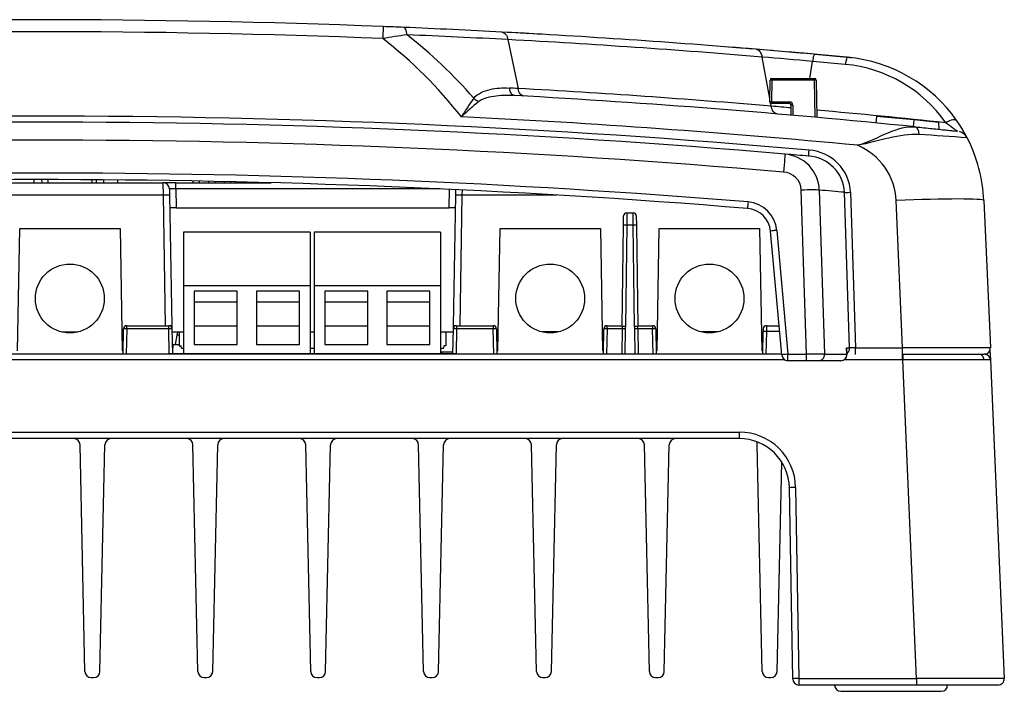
# Paper-space layout 'Layout1' of a CAD drawing. Header units: millimetres. Extents: x 18 to 263, y 21 to 193.
# Tile 2 of 9: x 74 to 113, y 21 to 48. Entities that reach past the tile are written whole.
import ezdxf

# ---------------------------------------------------------------- set-up
doc = ezdxf.new("R2010")
doc.units = ezdxf.units.MM
for name, color, linetype in [('2_POS_SCREWCLAMP', 7, 'Continuous'), ('8_POS_DIP_SWITCH', 7, 'Continuous'), ('Default', 7, 'Continuous'), ('LTST-C930KXKT', 7, 'Continuous'), ('MS-000837', 7, 'Continuous'), ('MS-001590', 7, 'Continuous'), ('MS-001592', 7, 'Continuous'), ('MS-001593', 7, 'Continuous'), ('SAMTEC-FW-10-05-', 7, 'Continuous')]:
    doc.layers.add(name, color=color, linetype=linetype)

# ---------------------------------------------------------------- blocks, each defined once
blk = doc.blocks.new('SE1')
at = {"layer": '2_POS_SCREWCLAMP', "color": 7, "linetype": 'Continuous'}
for p, q in [((85.426, 39.169), (80.384, 39.169)), ((80.384, 39.169), (80.384, 37.035)), ((85.426, 39.169), (85.426, 37.035)), ((90.626, 39.169), (85.584, 39.169)), ((85.584, 39.169), (85.584, 37.035)), ((90.626, 39.169), (90.626, 37.035)), ((85.426, 37.035), (80.384, 37.035)), ((80.384, 37.035), (80.384, 34.315)), ((85.426, 37.035), (85.426, 34.315)), ((90.626, 37.035), (85.584, 37.035)), ((85.584, 37.035), (85.584, 34.315)), ((90.626, 37.035), (90.626, 34.315)), ((82.524, 36.819), (80.81, 36.819)), ((80.81, 36.819), (80.81, 34.698)), ((82.524, 34.698), (82.524, 36.819)), ((85.001, 36.819), (83.286, 36.819)), ((83.286, 36.819), (83.286, 34.698)), ((85.001, 34.698), (85.001, 36.819)), ((87.724, 36.819), (86.01, 36.819)), ((86.01, 36.819), (86.01, 34.698)), ((87.724, 34.698), (87.724, 36.819)), ((90.201, 36.819), (88.486, 36.819)), ((88.486, 36.819), (88.486, 34.698)), ((90.201, 34.698), (90.201, 36.819)), ((82.524, 36.375), (80.81, 36.375)), ((85.001, 36.375), (83.286, 36.375)), ((87.724, 36.375), (86.01, 36.375)), ((90.201, 36.375), (88.486, 36.375)), ((82.524, 35.422), (80.81, 35.422)), ((85.001, 35.422), (83.286, 35.422)), ((87.724, 35.422), (86.01, 35.422)), ((90.201, 35.422), (88.486, 35.422)), ((80.81, 34.698), (82.524, 34.698)), ((83.286, 34.698), (85.001, 34.698)), ((86.01, 34.698), (87.724, 34.698)), ((88.486, 34.698), (90.201, 34.698))]:
    blk.add_line(p, q, dxfattribs=at)
at = {"layer": '8_POS_DIP_SWITCH', "color": 7, "linetype": 'Continuous'}
for p, q in [((80.205, 35.19), (80.205, 34.635)), ((90.835, 35.19), (90.835, 34.635)), ((80.205, 34.635), (80.283, 34.635)), ((80.297, 34.54), (80.283, 34.635)), ((90.758, 34.635), (90.743, 34.54)), ((90.835, 34.635), (90.758, 34.635)), ((80.297, 34.54), (80.384, 34.54)), ((85.426, 34.54), (85.584, 34.54)), ((90.626, 34.54), (90.743, 34.54))]:
    blk.add_line(p, q, dxfattribs=at)
at = {"layer": 'LTST-C930KXKT', "color": 7, "linetype": 'Continuous'}
for p, q in [((80.118, 35.07), (80.05, 34.69)), ((80.205, 35.07), (80.118, 35.07)), ((79.95, 34.44), (79.971, 34.645)), ((80.02, 34.69), (80.205, 34.69)), ((79.95, 34.44), (79.935, 34.44))]:
    blk.add_line(p, q, dxfattribs=at)
for centre, radius, start, end in [((80.5, 35.002), 0.389, 150.9722, 169.918), ((80.02, 34.64), 0.05, 90, 174.2894)]:
    blk.add_arc(centre, radius, start, end, dxfattribs=at)
at = {"layer": 'MS-000837', "color": 7, "linetype": 'Continuous'}
for centre in [(75.85, 36.524), (95, 36.524), (101.35, 36.524)]:
    blk.add_circle(centre, 1.372, dxfattribs=at)
at = {"layer": 'MS-001590', "color": 7, "linetype": 'Continuous'}
for p, q in [((106.861, 46.141), (107.001, 46.126)), ((74.408, 41.266), (74.41, 41.14)), ((74.725, 41.266), (74.728, 41.14)), ((74.974, 41.266), (74.972, 41.14)), ((76.727, 41.259), (76.729, 41.14)), ((76.896, 41.258), (76.894, 41.14)), ((77.195, 41.256), (77.197, 41.14)), ((77.745, 41.251), (77.749, 41.14)), ((66.285, 41.14), (79.572, 41.14)), ((79.577, 40.649), (79.572, 41.14)), ((80.072, 41.14), (79.572, 41.14)), ((79.822, 40.895), (79.827, 40.649)), ((80.072, 41.14), (83.874, 41.14)), ((80.072, 40.895), (80.072, 41.14)), ((90.615, 40.895), (80.072, 40.895)), ((80.072, 40.895), (80.085, 40.14)), ((80.75, 41.21), (80.748, 41.14)), ((81.001, 41.206), (81, 41.14)), ((81.373, 41.198), (81.372, 41.14)), ((81.627, 41.193), (81.628, 41.14)), ((81.999, 41.186), (82, 41.14)), ((82.26, 41.18), (82.261, 41.14)), ((82.412, 41.176), (82.411, 41.14)), ((82.573, 41.173), (82.574, 41.14)), ((82.924, 41.165), (82.923, 41.14)), ((83.099, 41.16), (83.099, 41.14)), ((83.579, 41.148), (83.578, 41.14)), ((90.975, 40.14), (90.988, 40.877)), ((91.234, 40.649), (91.237, 40.866)), ((91.485, 40.854), (91.483, 40.649)), ((79.577, 40.649), (66.281, 40.649)), ((79.668, 35.44), (79.577, 40.649)), ((79.827, 40.649), (79.918, 35.44)), ((91.143, 35.44), (91.234, 40.649)), ((91.483, 40.649), (91.393, 35.44)), ((95.27, 40.649), (91.483, 40.649)), ((80.085, 40.14), (79.835, 40.14)), ((80.085, 40.14), (90.975, 40.14)), ((91.225, 40.14), (90.975, 40.14)), ((97.924, 39.449), (97.928, 39.817)), ((98.053, 39.94), (98.049, 39.449)), ((98.053, 39.94), (98.307, 39.94)), ((98.312, 39.449), (98.307, 39.94)), ((98.432, 39.817), (98.437, 39.449)), ((73.765, 34.44), (73.85, 39.315)), ((73.85, 39.315), (77.85, 39.315)), ((77.85, 39.315), (77.935, 34.44)), ((92.915, 34.44), (93, 39.315)), ((93, 39.315), (97, 39.315)), ((97, 39.315), (97.085, 34.44)), ((97.871, 35.403), (97.924, 39.449)), ((98.049, 39.449), (97.996, 35.403)), ((98.312, 39.449), (98.049, 39.449)), ((98.364, 35.403), (98.312, 39.449)), ((98.437, 39.449), (98.489, 35.403)), ((99.265, 34.44), (99.35, 39.315)), ((99.35, 39.315), (103.35, 39.315)), ((103.35, 39.315), (103.435, 34.44)), ((78.118, 35.44), (79.795, 35.44)), ((78.118, 35.318), (78.118, 35.44)), ((79.918, 35.44), (79.795, 35.44)), ((79.795, 35.318), (79.795, 35.44)), ((79.918, 35.44), (79.92, 35.318)), ((91.14, 35.318), (91.143, 35.44)), ((91.265, 35.44), (91.143, 35.44)), ((91.265, 35.44), (92.732, 35.44)), ((91.265, 35.44), (91.265, 35.318)), ((92.732, 35.44), (92.732, 35.318)), ((97.268, 35.44), (97.871, 35.44)), ((97.268, 35.318), (97.268, 35.44)), ((97.871, 35.403), (97.87, 35.318)), ((98.489, 35.44), (99.082, 35.44)), ((98.491, 35.318), (98.489, 35.403)), ((99.082, 35.44), (99.082, 35.318)), ((103.618, 35.44), (104.123, 35.44)), ((75.531, 35.19), (76.169, 35.19)), ((77.975, 34.305), (77.993, 35.318)), ((78.118, 35.318), (78.1, 34.305)), ((79.795, 35.318), (78.118, 35.318)), ((79.812, 34.315), (79.795, 35.318)), ((79.92, 35.318), (79.937, 34.315)), ((79.922, 35.19), (80.384, 35.19)), ((85.426, 35.19), (85.584, 35.19)), ((90.626, 35.19), (91.138, 35.19)), ((91.123, 34.315), (91.14, 35.318)), ((91.265, 35.318), (91.248, 34.315)), ((92.732, 35.318), (91.265, 35.318)), ((92.75, 34.305), (92.732, 35.318)), ((92.857, 35.318), (92.875, 34.305)), ((95.319, 35.19), (94.681, 35.19)), ((97.125, 34.305), (97.143, 35.318)), ((97.268, 35.318), (97.25, 34.305)), ((97.87, 35.318), (97.268, 35.318)), ((97.87, 35.318), (97.856, 34.305)), ((97.99, 35.318), (97.977, 34.305)), ((98.384, 34.305), (98.37, 35.318)), ((98.491, 35.318), (98.504, 34.305)), ((99.082, 35.318), (98.491, 35.318)), ((99.1, 34.305), (99.082, 35.318)), ((99.207, 35.318), (99.225, 34.305)), ((101.669, 35.19), (101.031, 35.19)), ((103.475, 34.305), (103.491, 35.207)), ((103.616, 35.207), (103.6, 34.305)), ((104.144, 35.207), (103.616, 35.207)), ((104.226, 34.305), (66.043, 34.305)), ((77.978, 34.44), (77.935, 34.44)), ((91.248, 34.315), (79.812, 34.315)), ((92.915, 34.44), (92.872, 34.44)), ((97.128, 34.44), (97.085, 34.44)), ((99.265, 34.44), (99.222, 34.44)), ((103.478, 34.44), (103.435, 34.44)), ((112.287, 34.304), (112.301, 34.305)), ((112.408, 34.322), (112.408, 34.271)), ((112.532, 34.46), (112.548, 34.078)), ((104.355, 34.078), (66.041, 34.078)), ((109.041, 34.078), (106.709, 34.078)), ((109.052, 34.078), (109.041, 34.078)), ((109.606, 21.376), (109.052, 34.078)), ((112.548, 34.078), (113.103, 21.376)), ((46.465, 31.201), (102.535, 31.201)), ((102.535, 31.201), (102.535, 30.94)), ((102.535, 30.94), (46.465, 30.94)), ((104.667, 21.361), (104.534, 28.975)), ((104.784, 28.991), (104.917, 21.376)), ((104.917, 21.376), (109.606, 21.376)), ((104.917, 21.376), (104.917, 21.115)), ((109.606, 21.376), (109.606, 21.115)), ((109.606, 21.115), (104.917, 21.115)), ((106.333, 21.115), (106.333, 21.111)), ((110.842, 21.111), (106.333, 21.111)), ((106.583, 20.865), (110.592, 20.865)), ((112.853, 21.115), (109.606, 21.115)), ((110.842, 21.111), (110.842, 21.115))]:
    blk.add_line(p, q, dxfattribs=at)
for centre, radius, start, end in [((74.469, -302.92), 350.561, 86.69946, 86.92235), ((74.5, -302.36), 350, 85.29871, 85.46839), ((74.502, -302.329), 349.97, 85.18066, 85.1961), ((74.5, -302.36), 350, 84.69984, 85.0844), ((79.572, 40.89), 0.25, 1, 90), ((98.053, 39.815), 0.125, 90, 179.25), ((98.307, 39.815), 0.125, 0.75, 90), ((78.118, 35.315), 0.125, 90, 179.001), ((79.795, 35.315), 0.125, 1, 90), ((91.265, 35.315), 0.125, 90, 179), ((92.732, 35.315), 0.125, 0.999, 90), ((97.268, 35.315), 0.125, 90, 179.001), ((99.082, 35.315), 0.125, 0.999, 90), ((103.618, 35.315), 0.125, 90, 179.001), ((75.99, 34.2), 33.051, 359.789, 0.1827), ((111.082, 546.597), 512.296, 269.773, 270.10979), ((112.107, 40.107), 5.805, 269.5757, 271.8173), ((112.069, 34.075), 0.227, 0.895, 91.3765), ((112.107, 40.107), 5.805, 271.8256, 271.9087), ((112.311, 34.068), 0.237, 2.5, 92.5091), ((112.313, 34.078), 0.227, 46.9901, 84.3012), ((102.535, 28.951), 2.25, 1, 90), ((102.535, 28.94), 2, 1, 90), ((104.917, 21.365), 0.25, 181, 270), ((112.853, 21.365), 0.25, 270, 2.5), ((106.583, 21.115), 0.25, 181, 270), ((110.592, 21.115), 0.25, 270, 359)]:
    blk.add_arc(centre, radius, start, end, dxfattribs=at)
for centre, major_axis, ratio, start_param, end_param in [((80.072, 40.89), (0.25, -0.004), 0.017429, 1.57171, 3.142201), ((79.577, 40.645), (0.25, 0.004), 0.01745, 0, 1.570492), ((91.483, 40.645), (-0.25, 0.004), 0.01745, 4.712694, 6.283185), ((98.049, 39.447), (0.125, -0.002), 0.017451, 1.571025, 3.141593), ((98.312, 39.447), (0.125, 0.002), 0.017451, 0, 1.570568), ((97.996, 35.401), (-0.125, 0.002), 0.017451, 4.712617, 6.283185), ((98.364, 35.401), (-0.125, -0.002), 0.017451, 3.141593, 4.712161), ((103.616, 35.203), (0.002, 0.237), 0.000361, 0.000003, 1.553346), ((78.118, 35.315), (0.125, -0.002), 0.01745, 1.571101, 3.142354), ((79.795, 35.315), (-0.125, -0.002), 0.01745, 3.141593, 4.712084), ((91.265, 35.315), (-0.125, 0.002), 0.01745, 4.712694, 6.283185), ((92.732, 35.315), (-0.125, -0.002), 0.01745, 3.140831, 4.712084), ((97.268, 35.315), (0.125, -0.002), 0.01745, 1.571101, 3.142354), ((97.99, 35.315), (-0.125, 0.002), 0.017451, 4.712617, 6.006653), ((98.37, 35.315), (0.125, 0.002), 0.017451, 0.276532, 1.570568), ((99.082, 35.315), (-0.125, -0.002), 0.01745, 3.140831, 4.712084), ((103.491, 35.205), (-0.002, -0.112), 0.000761, 3.141593, 4.694949), ((103.616, 35.205), (0.125, -0.002), 0.01745, 1.571101, 3.142354), ((109.052, 34.068), (-0.001, -0.237), 0.000131, 3.097802, 4.668756), ((104.784, 28.98), (0.25, 0.004), 0.043613, 1.570035, 3.141593), ((104.917, 21.365), (0.25, 0.004), 0.043613, 1.570035, 3.141593), ((109.6, 21.365), (3.503, 0.011), 0.003108, 0.000126, 1.56902)]:
    blk.add_ellipse(centre, major_axis=major_axis, ratio=ratio, start_param=start_param, end_param=end_param, dxfattribs=at)
for points, knots in [([(97.996, 35.403), (97.996, 35.399), (97.995, 35.394), (97.995, 35.389), (97.994, 35.365), (97.99, 35.341), (97.99, 35.318)], [0, 0, 0, 0, 0.165324, 0.165324, 0.165324, 1, 1, 1, 1]), ([(98.37, 35.318), (98.37, 35.341), (98.366, 35.365), (98.365, 35.389), (98.365, 35.394), (98.365, 35.399), (98.364, 35.403)], [0, 0, 0, 0, 0.834676, 0.834676, 0.834676, 1, 1, 1, 1]), ([(112.296, 34.078), (112.039, 34.078), (111.584, 34.078), (110.435, 34.078), (109.751, 34.078), (109.052, 34.078)], [0, 0, 0, 0, 0.5, 0.5, 1, 1, 1, 1])]:
    blk.add_open_spline(points, degree=3, knots=knots, dxfattribs=at)
blk.add_open_spline([(112.548, 34.078), (112.548, 34.078), (112.463, 34.078), (112.296, 34.078)], degree=3, dxfattribs=at)
at = {"layer": 'MS-001592', "color": 7, "linetype": 'Continuous'}
for p, q in [((76.453, 21.66), (76.255, 30.696)), ((77.048, 21.66), (77.245, 30.696)), ((80.953, 21.66), (80.755, 30.696)), ((81.548, 21.66), (81.745, 30.696)), ((85.453, 21.66), (85.255, 30.696)), ((86.048, 21.66), (86.245, 30.696)), ((89.953, 21.66), (89.755, 30.696)), ((90.548, 21.66), (90.745, 30.696)), ((94.453, 21.66), (94.255, 30.696)), ((95.048, 21.66), (95.245, 30.696)), ((98.953, 21.66), (98.755, 30.696)), ((99.548, 21.66), (99.745, 30.696)), ((103.453, 21.66), (103.255, 30.696)), ((104.048, 21.66), (104.23, 30.002)), ((76.703, 21.415), (76.798, 21.415)), ((81.203, 21.415), (81.298, 21.415)), ((85.703, 21.415), (85.798, 21.415)), ((90.203, 21.415), (90.298, 21.415)), ((94.703, 21.415), (94.798, 21.415)), ((99.203, 21.415), (99.298, 21.415)), ((103.703, 21.415), (103.798, 21.415))]:
    blk.add_line(p, q, dxfattribs=at)
for centre, start, end in [((76.005, 30.69), 1.25, 90), ((77.495, 30.69), 90, 178.75), ((80.505, 30.69), 1.25, 90), ((81.995, 30.69), 90, 178.75), ((85.005, 30.69), 1.25, 90), ((86.495, 30.69), 90, 178.75), ((89.505, 30.69), 1.25, 90), ((90.995, 30.69), 90, 178.75), ((94.005, 30.69), 1.25, 90), ((95.495, 30.69), 90, 178.75), ((98.505, 30.69), 1.25, 90), ((99.995, 30.69), 90, 178.75), ((103.005, 30.69), 1.25, 31.0844), ((76.703, 21.665), 181.25, 270), ((76.798, 21.665), 270, 358.75), ((81.203, 21.665), 181.25, 270), ((81.298, 21.665), 270, 358.75), ((85.703, 21.665), 181.25, 270), ((85.798, 21.665), 270, 358.75), ((90.203, 21.665), 181.25, 270), ((90.298, 21.665), 270, 358.75), ((94.703, 21.665), 181.25, 270), ((94.798, 21.665), 270, 358.75), ((99.203, 21.665), 181.25, 270), ((99.298, 21.665), 270, 358.75), ((103.703, 21.665), 181.25, 270), ((103.798, 21.665), 270, 358.75)]:
    blk.add_arc(centre, 0.25, start, end, dxfattribs=at)
at = {"layer": 'MS-001593', "color": 7, "linetype": 'Continuous'}
for p, q in [((93.315, 46.845), (93.716, 44.898)), ((103.754, 44.5), (103.444, 46.151)), ((105.351, 45.295), (105.456, 45.979)), ((106.762, 45.86), (105.456, 45.979)), ((105.543, 46.261), (106.85, 46.142)), ((103.751, 44.362), (103.766, 45.232)), ((103.831, 45.233), (103.816, 44.363)), ((103.831, 45.295), (105.538, 45.295)), ((103.831, 45.233), (103.831, 45.295)), ((105.538, 45.233), (103.831, 45.233)), ((105.538, 45.295), (105.538, 45.233)), ((105.564, 43.749), (105.538, 45.233)), ((105.603, 45.232), (105.629, 43.743)), ((103.816, 44.363), (104.538, 44.363)), ((103.816, 44.363), (103.816, 44.295)), ((104.538, 44.363), (104.538, 44.295)), ((103.811, 44.192), (103.791, 44.3)), ((104.538, 44.295), (103.816, 44.295)), ((104.61, 43.833), (104.603, 44.232)), ((104.668, 44.235), (104.675, 43.828)), ((108.004, 43.786), (107.979, 43.524)), ((109.49, 43.643), (108.004, 43.786)), ((109.49, 43.643), (109.465, 43.377)), ((110.481, 43.548), (109.49, 43.643)), ((110.481, 43.548), (110.495, 43.271)), ((105.222, 34.306), (105.011, 40.847)), ((105.728, 40.847), (105.939, 34.306)), ((106.938, 34.556), (106.737, 40.759)), ((106.976, 40.759), (107.176, 34.556)), ((109.05, 34.556), (108.793, 40.43)), ((112.29, 40.43), (112.546, 34.556)), ((104.229, 34.273), (103.781, 39.208)), ((104.03, 39.242), (104.478, 34.306)), ((106.816, 34.556), (106.938, 34.556)), ((106.824, 34.306), (106.816, 34.556)), ((107.176, 34.556), (109.05, 34.556)), ((107.176, 34.295), (107.176, 34.556)), ((109.05, 34.3), (109.05, 34.556)), ((104.478, 34.306), (105.222, 34.306)), ((104.478, 34.045), (104.478, 34.306)), ((105.222, 34.045), (105.222, 34.306)), ((105.939, 34.306), (106.824, 34.306)), ((106.835, 34.303), (106.83, 34.483)), ((112.232, 34.295), (109.05, 34.295)), ((105.222, 34.045), (104.478, 34.045)), ((105.7, 34.045), (105.222, 34.045)), ((106.585, 34.045), (105.7, 34.045))]:
    blk.add_line(p, q, dxfattribs=at)
for centre, radius, start, end in [((74.5, -302.36), 350, 87.73336, 92.26668), ((74.5, -302.338), 349.5, 87.73336, 92.26668), ((74.5, -302.36), 350, 87.59982, 87.73336), ((74.5, -302.36), 350, 86.95797, 87.59982), ((74.5, -302.354), 349.994, 85.29377, 86.95798), ((102.218, -39.729), 87.725, 98.47331, 99.11355), ((77.105, 32.466), 18.271, 38.2129, 52.125), ((77.047, 31.495), 19.788, 41.14, 51.7706), ((74.536, -301.089), 348.44, 86.91046, 87.57288), ((74.499, -302.386), 349.738, 85.25243, 86.91586), ((73.613, -312.71), 360.388, 84.91708, 85.28827), ((77.38, -269.6), 316.826, 84.91598, 85.28095), ((106.295, 40.168), 6, 34.9239, 84.6967), ((106.255, 40.381), 5.503, 34.9489, 84.7125), ((103.831, 45.23), 0.065, 90, 179), ((105.538, 45.23), 0.065, 1, 90), ((74.335, -305.218), 350.651, 86.83172, 86.88989), ((74.498, -302.385), 347.814, 85.16534, 86.83271), ((99.773, 38.856), 9.654, 144.1338, 149.4161), ((99.66, 35.097), 11.934, 128.9863, 133.394), ((74.5, -302.36), 347.5, 84.21051, 86.85054), ((103.816, 44.36), 0.065, 179, 270), ((104.538, 44.233), 0.13, 1, 90), ((77.517, -267.809), 313.106, 85.03716, 85.18235), ((104.538, 44.23), 0.065, 1, 90), ((74.5, -302.364), 347.793, 84.01465, 84.8657), ((74.5, -306.453), 350.25, 84.95117, 95.04883), ((74.5, -302.316), 346.5, 84.57742, 87.19423), ((106.295, 40.168), 6, 27.3693, 34.9239), ((74.5, -306.442), 350, 85.10511, 94.89489), ((74.5, -306.41), 349.25, 85.10511, 94.89489), ((105.807, -27.009), 70.177, 85.24566, 86.80879), ((111.18, 42.696), 0.5, 27.3693, 74.0486), ((106.295, 40.168), 6, 2.5, 27.3693), ((105.204, 40.667), 1.775, 2.9649, 86.1258), ((106.295, 40.32), 2.5, 2.5, 67.6893), ((74.5, -306.442), 350, 84.95117, 85.10511), ((104.24, 40.798), 1.488, 1.8782, 85.1994), ((105.207, 40.67), 1.533, 3.3361, 86.4585), ((74.5, -308.723), 350.25, 85.35136, 94.64864), ((74.5, -308.734), 350, 85.35136, 94.64864), ((104.251, 40.807), 0.761, 3.0035, 86.2478), ((75.933, -306.377), 348.5, 84.92899, 85.09561), ((102.785, 39.118), 1, 5.1944, 85.3514), ((102.785, 39.129), 1.25, 5.1944, 85.3514), ((112.296, 34.545), 0.25, 280.0343, 2.5), ((104.478, 34.295), 0.25, 185.1944, 270), ((106.585, 34.295), 0.25, 270, 1.8504)]:
    blk.add_arc(centre, radius, start, end, dxfattribs=at)
for centre, major_axis, ratio, start_param, end_param in [((88.323, 46.867), (0.02, 0.5), 0.001727, 0, 1.527197), ((89.137, 46.834), (0.021, 0.5), 0.322393, 5.14834, 6.283185), ((106.804, 45.644), (0.046, 0.498), 0.136026, 0, 1.134532), ((103.831, 45.23), (-0.065, 0.0011), 0.034894, 4.712998, 6.283185), ((105.538, 45.23), (-0.065, -0.0011), 0.034894, 3.141593, 4.71178), ((93.619, 45.115), (-0.027, -0.499), 0.547741, 5.14917, 6.283185), ((92.169, 44.714), (0.379, -0.326), 0.592214, 4.640953, 5.144816), ((103.816, 44.36), (-0.065, 0.0011), 0.034894, 4.712998, 6.283185), ((104.668, 44.233), (-0.065, -0.0011), 0.034894, 4.71178, 6.283185), ((110.805, 43.316), (0.41, 0.286), 0.407317, 0, 1.386503), ((109.503, 42.87), (-0.05, -0.497), 0.419472, 2.001365, 3.141593), ((105.324, 42.449), (-0.022, -0.249), 0.003842, 0, 1.527332), ((104.301, 41.534), (0.064, 0.747), 0.003725, 0, 1.527322), ((105.011, 40.814), (0.75, 0.024), 0.043597, 0.296706, 1.569388), ((106.976, 40.77), (-0.25, -0.008), 0.043597, 0.296706, 1.569388), ((108.793, 40.277), (3.497, 0.153), 0.043578, 0, 1.568894), ((102.886, 40.364), (0.02, 0.249), 0.003538, 1.527307, 3.141593), ((104.03, 39.231), (0.249, 0.023), 0.043441, 1.566847, 3.141593), ((106.577, 34.545), (-0.204, 0.198), 0.749672, 3.800455, 4.09716), ((106.699, 34.545), (0, -0.25), 0.956305, 0.602128, 1.61443), ((107.177, 34.545), (-0.25, 0.008), 0.043415, 4.716608, 5.98929), ((109.043, 34.545), (3.503, 0.011), 0.003108, 0.000126, 1.56902), ((104.478, 34.295), (-0.249, -0.023), 0.043441, 4.70844, 6.283185), ((105.222, 34.295), (0.75, 0.008), 0.014525, 0.297019, 1.569701), ((105.7, 34.295), (0, -0.25), 0.956305, 0, 1.61443), ((106.585, 34.295), (0, -0.25), 0.956305, 0, 1.61443), ((106.585, 34.295), (-0.25, -0.008), 0.043597, 3.141593, 3.438298)]:
    blk.add_ellipse(centre, major_axis=major_axis, ratio=ratio, start_param=start_param, end_param=end_param, dxfattribs=at)
for points, knots in [([(93.074, 47.147), (93.128, 47.144), (93.18, 47.114), (93.265, 47.008), (93.297, 46.932), (93.315, 46.845)], [0, 0, 0, 0, 0.5, 0.5, 1, 1, 1, 1]), ([(103.216, 46.46), (103.269, 46.456), (103.32, 46.424), (103.4, 46.315), (103.43, 46.239), (103.445, 46.151)], [0, 0, 0, 0, 0.5, 0.5, 1, 1, 1, 1]), ([(105.543, 46.261), (105.53, 46.262), (105.515, 46.236), (105.484, 46.137), (105.469, 46.064), (105.456, 45.979)], [0, 0, 0, 0, 0.5, 0.5, 1, 1, 1, 1]), ([(91.949, 44.513), (92.03, 44.61), (92.134, 44.68), (92.358, 44.791), (92.479, 44.83), (92.846, 44.916), (93.101, 44.931), (93.36, 44.917)], [0, 0, 0, 0, 0.25, 0.25, 0.5, 0.5, 1, 1, 1, 1]), ([(93.956, 44.595), (93.903, 44.598), (93.851, 44.629), (93.766, 44.735), (93.733, 44.811), (93.716, 44.898)], [0, 0, 0, 0, 0.5, 0.5, 1, 1, 1, 1]), ([(93.592, 44.616), (93.339, 44.629), (93.089, 44.626), (92.719, 44.58), (92.596, 44.557), (92.42, 44.507), (92.362, 44.487), (92.252, 44.438), (92.199, 44.41), (92.152, 44.373)], [0, 0, 0, 0, 0.5, 0.5, 0.75, 0.75, 0.875, 0.875, 1, 1, 1, 1]), ([(104.038, 43.883), (103.986, 43.887), (103.935, 43.919), (103.856, 44.028), (103.826, 44.104), (103.812, 44.191)], [0, 0, 0, 0, 0.5, 0.5, 1, 1, 1, 1]), ([(107.245, 42.633), (107.677, 42.758), (108.087, 42.972), (108.859, 43.293), (109.223, 43.401), (109.554, 43.368)], [0, 0, 0, 0, 0.5, 0.5, 1, 1, 1, 1]), ([(109.554, 43.368), (109.673, 43.356), (109.789, 43.344), (110.013, 43.321), (110.121, 43.31), (110.325, 43.289), (110.421, 43.279), (110.6, 43.26), (110.684, 43.251), (110.836, 43.235), (110.903, 43.228), (111.02, 43.216), (111.07, 43.211), (111.192, 43.198), (111.233, 43.193), (111.233, 43.193)], [0, 0, 0, 0, 0.125, 0.125, 0.25, 0.25, 0.375, 0.375, 0.5, 0.5, 0.625, 0.625, 0.75, 0.75, 1, 1, 1, 1]), ([(111.233, 43.193), (111.224, 43.194), (111.2, 43.21), (111.137, 43.256), (111.099, 43.286), (110.971, 43.384), (110.871, 43.459), (110.765, 43.533)], [0, 0, 0, 0, 0.25, 0.25, 0.5, 0.5, 1, 1, 1, 1]), ([(109.714, 43.059), (109.321, 43.081), (108.919, 43.015), (108.092, 42.829), (107.67, 42.705), (107.245, 42.633)], [0, 0, 0, 0, 0.5, 0.5, 1, 1, 1, 1])]:
    blk.add_open_spline(points, degree=3, knots=knots, dxfattribs=at)
at = {"layer": 'SAMTEC-FW-10-05-', "color": 7, "linetype": 'Continuous'}
blk.add_line((90.626, 34.395), (91.124, 34.395), dxfattribs=at)
blk.add_arc((90.343, 34.599), 0.406, 315.8251, 330, dxfattribs=at)

psp = doc.layouts.get("Layout1")

# ---------------------------------------------------------------- block references
at = {"layer": 'Default'}
psp.add_blockref('SE1', (0, 0), dxfattribs=at)

doc.saveas('drawing.dxf')
